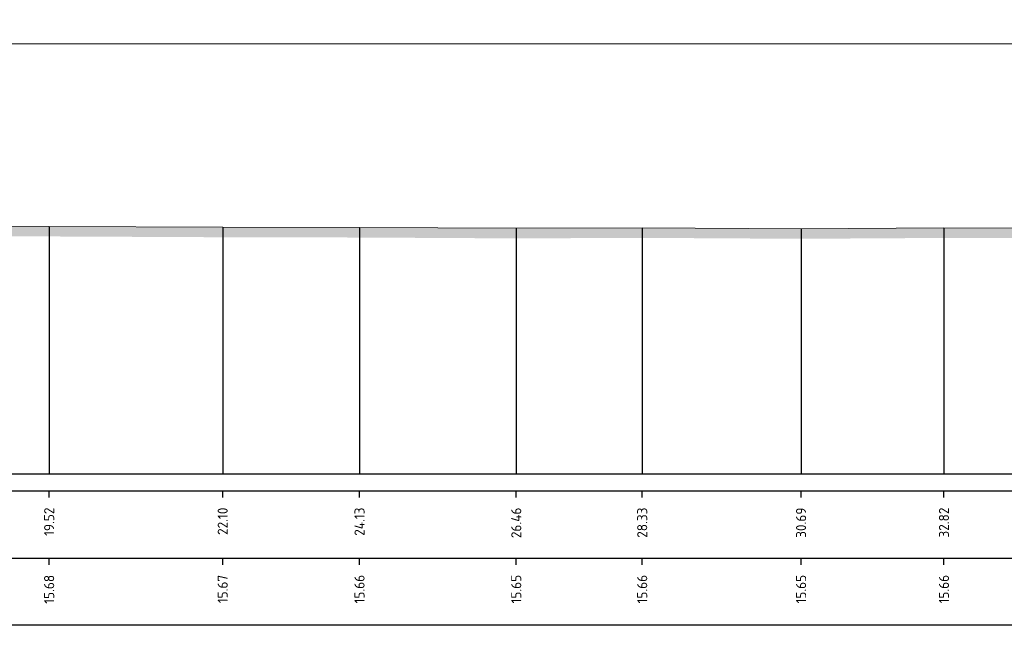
# Model space of a CAD drawing. Header units: metres. Extents: x 197883 to 206898, y 361907 to 364395.
# Tile 150 of 256: x 205803 to 205818, y 363915 to 363924. Entities that reach past the tile are written whole.
import ezdxf
from ezdxf.enums import TextEntityAlignment as Align

# ---------------------------------------------------------------- set-up
doc = ezdxf.new("R2010")
doc.units = ezdxf.units.M
doc.header["$PDMODE"] = 35
doc.header["$PDSIZE"] = 0.075
doc.layers.add('X-ME-AL-PROFIEL_HUIDIG MAAIVELD-GD', color=252, linetype='Continuous', lineweight=0)
doc.layers.add('X-XX-AL-DETAIL1-M', color=7, linetype='Continuous', lineweight=18)
doc.layers.add('X-ME-AL-PROFIELRASTER-S', color=7, linetype='Continuous')
doc.styles.add('NLCS-ISO-ANNOTATIVE-T18', font='NLCS-ISO.ttf', dxfattribs={"height": 1.8})
doc.styles.add('NLCS-ISO-M100-T25', font='NLCS-ISO.ttf', dxfattribs={"height": 0.25})
doc.dimstyles.new('NLCS-M100-T25-PIJL_L2_H1', dxfattribs={"dimscale": 0.1, "dimtxt": 2.5, "dimasz": 2.5, "dimexe": 2, "dimexo": 2, "dimgap": 0.7, "dimtad": 1, "dimzin": 0, "dimdsep": 46, "dimtxsty": 'NLCS-ISO-M100-T25', "dimcen": 0, "dimdle": 2, "dimclrd": 256, "dimclre": 256, "dimclrt": 256, "dimadec": 1, "dimazin": 0, "dimtfac": 1, "dimtdec": 3, "dimtofl": 0, "dimtmove": 0, "dimatfit": 3, "dimfxl": 2, "dimfxlon": 1, "dimtfillclr": 256, "dimtolj": 1, "dimtzin": 0, "dimlwd": -1, "dimlwe": -1, "dimarcsym": 0})

# ---------------------------------------------------------------- blocks, each defined once
blk = doc.blocks.new('SAL-PROFIELRASTER_BALK_EIND1-D')
at = {"color": 0, "linetype": 'ByBlock', "lineweight": -2, "flags": 128}
for points in [[(0, 0), (1, 0)], [(0, -2.5), (1, -2.5)], [(0, -12.5), (1, -12.5)]]:
    blk.add_lwpolyline(points, dxfattribs=at)
blk = doc.blocks.new('SAL-PROFIELRASTER_BALK_EIND2-D')
at = {"color": 0, "linetype": 'ByBlock', "lineweight": -2}
blk.add_line((1, -12.5), (0, -12.5), dxfattribs=at)
blk = doc.blocks.new('SAL-PROFIELRASTER_BALK_DATA-D')
at = {"color": 0, "linetype": 'ByBlock', "lineweight": -2}
blk.add_lwpolyline([(0, -3.5), (0, -2.5)], dxfattribs=at)
at = {"color": 0, "linetype": 'ByBlock', "lineweight": -2, "style": 'NLCS-ISO-ANNOTATIVE-T18'}
blk.add_attdef('GETAL', text='', height=1.5, rotation=90, dxfattribs=at).set_placement((0.75, -5), align=Align.RIGHT)
blk = doc.blocks.new('SAL-PROFIELRASTER_AANHAAL-D')
at = {"color": 9, "linetype": 'ByBlock', "lineweight": -2, "flags": 128}
blk.add_lwpolyline([(0, 1), (0, 0)], dxfattribs=at)
blk = doc.blocks.new('*D193')
at = {"layer": 'Defpoints', "color": 0, "transparency": 16777216}
for p in [(205783.859, 363924.076), (205783.859, 363917.683), (205919.086, 363917.683)]:
    blk.add_point(p, dxfattribs=at)
at = {"layer": 'X-XX-AL-DETAIL1-M', "color": 253, "transparency": 16777216}
for p, q in [((205783.859, 363923.876), (205783.859, 363924.276)), ((205919.086, 363923.876), (205919.086, 363924.276)), ((205918.836, 363924.076), (205784.109, 363924.076))]:
    blk.add_line(p, q, dxfattribs=at)
for points in [[(205784.109, 363924.117), (205784.109, 363924.034), (205783.859, 363924.076)], [(205918.836, 363924.117), (205918.836, 363924.034), (205919.086, 363924.076)]]:
    blk.add_solid(points, dxfattribs=at)
at = {"layer": 'X-XX-AL-DETAIL1-M', "color": 253, "transparency": 16777216, "insert": (205853.513, 363924.271), "char_height": 0.25, "attachment_point": 5, "style": 'NLCS-ISO-M100-T25'}
blk.add_mtext('\\A1;Gras', dxfattribs=at)

msp = doc.modelspace()

# ---------------------------------------------------------------- hatches: boundary and pattern name
at = {"layer": 'X-ME-AL-PROFIEL_HUIDIG MAAIVELD-GD'}
h = msp.add_hatch(dxfattribs=at)
h.set_pattern_fill('AGR-MAAIVELD', color=256, scale=0.05, pattern_type=2)
h.set_pattern_definition([(45, (-22.73893, 234.15822), (-0.25000007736, 0.25000007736), []), (45, (-22.77464, 234.19393), (0, 0.50000015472), [0.3535535, -0.3535535]), (45, (-22.81035, 234.22965), (0, 0.50000015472), [0.3535535, -0.3535535]), (45, (-22.84657, 234.26586), (0, 0.50000015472), [0.3535535, -0.3535535]), (45, (-22.8818, 234.30108), (0, 0.50000015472), [0.3535535, -0.3535535]), (45, (-22.9175, 234.3368), (0, 0.50000015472), [0.3535535, -0.3535535]), (45, (-22.9532, 234.3725), (0, 0.50000015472), [0.3535535, -0.3535535]), (315, (-22.73893, 234.15822), (0.25000007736, 0.25000007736), []), (315, (-22.7032, 234.19393), (0.50000015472, -1e-16), [0.3535535, -0.3535535]), (315, (-22.6675, 234.22965), (0.50000015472, -1e-16), [0.3535535, -0.3535535]), (315, (-22.6313, 234.26586), (0.50000015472, -1e-16), [0.3535535, -0.3535535]), (315, (-22.59607, 234.30108), (0.50000015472, -1e-16), [0.3535535, -0.3535535]), (315, (-22.56035, 234.3368), (0.50000015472, -1e-16), [0.3535535, -0.3535535]), (315, (-22.52464, 234.3725), (0.50000015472, -1e-16), [0.3535535, -0.3535535])])
h.paths.add_polyline_path([(205925.067, 363919.183), (205924.067, 363919.823), (205923.167, 363920.42), (205922.166, 363920.62), (205921.457, 363920.941), (205920.48, 363921.51), (205919.086, 363921.614), (205917.632, 363921.557), (205915.939, 363921.512), (205914.101, 363921.516), (205912.288, 363921.474), (205910.175, 363921.455), (205908.371, 363921.379), (205906.248, 363921.397), (205904.337, 363921.391), (205902.347, 363921.376), (205900.229, 363921.368), (205898.284, 363921.37), (205896.219, 363921.365), (205894.388, 363921.397), (205892.636, 363921.378), (205890.798, 363921.394), (205888.896, 363921.418), (205886.852, 363921.421), (205884.647, 363921.434), (205882.669, 363921.431), (205880.938, 363921.443), (205878.519, 363921.51), (205876.587, 363921.449), (205874.354, 363921.458), (205872.287, 363921.427), (205870.227, 363921.445), (205868.178, 363921.443), (205865.901, 363921.424), (205864.018, 363921.409), (205861.707, 363921.393), (205859.442, 363921.394), (205857.353, 363921.371), (205855.348, 363921.372), (205852.98, 363921.347), (205850.912, 363921.336), (205848.891, 363921.345), (205846.744, 363921.345), (205844.769, 363921.316), (205842.638, 363921.313), (205840.233, 363921.334), (205838.265, 363921.372), (205836.086, 363921.364), (205834.064, 363921.377), (205832.199, 363921.373), (205830.012, 363921.367), (205827.783, 363921.358), (205825.748, 363921.33), (205823.943, 363921.302), (205821.801, 363921.331), (205819.389, 363921.337), (205816.676, 363921.341), (205814.553, 363921.328), (205812.192, 363921.342), (205810.32, 363921.334), (205807.991, 363921.347), (205805.958, 363921.351), (205803.379, 363921.363), (205801.079, 363921.368), (205798.925, 363921.345), (205796.426, 363921.313), (205794.513, 363921.308), (205792.551, 363921.256), (205790.306, 363921.299), (205788.054, 363921.281), (205785.771, 363921.282), (205783.859, 363921.471), (205783.859, 363921.321), (205785.771, 363921.132), (205788.054, 363921.131), (205790.306, 363921.149), (205792.551, 363921.106), (205794.513, 363921.158), (205796.426, 363921.163), (205798.925, 363921.195), (205801.079, 363921.218), (205803.379, 363921.213), (205805.958, 363921.201), (205807.991, 363921.197), (205810.32, 363921.184), (205812.192, 363921.192), (205814.553, 363921.178), (205816.676, 363921.191), (205819.389, 363921.187), (205821.801, 363921.181), (205823.943, 363921.152), (205825.748, 363921.18), (205827.783, 363921.208), (205830.012, 363921.217), (205832.199, 363921.223), (205834.064, 363921.227), (205836.086, 363921.214), (205838.265, 363921.222), (205840.233, 363921.184), (205842.638, 363921.163), (205844.769, 363921.166), (205846.744, 363921.195), (205848.891, 363921.195), (205850.912, 363921.186), (205852.98, 363921.197), (205855.348, 363921.222), (205857.353, 363921.221), (205859.442, 363921.244), (205861.707, 363921.243), (205864.018, 363921.259), (205865.901, 363921.274), (205868.178, 363921.293), (205870.227, 363921.295), (205872.287, 363921.277), (205874.354, 363921.308), (205876.587, 363921.299), (205878.519, 363921.36), (205880.938, 363921.293), (205882.669, 363921.281), (205884.647, 363921.284), (205886.852, 363921.271), (205888.896, 363921.268), (205890.798, 363921.244), (205892.636, 363921.228), (205894.388, 363921.247), (205896.219, 363921.215), (205898.284, 363921.22), (205900.229, 363921.218), (205902.347, 363921.226), (205904.337, 363921.241), (205906.248, 363921.247), (205908.371, 363921.229), (205910.175, 363921.305), (205912.288, 363921.324), (205914.101, 363921.366), (205915.939, 363921.362), (205917.632, 363921.407), (205919.086, 363921.464), (205920.48, 363921.36), (205921.457, 363920.791), (205922.166, 363920.47), (205923.167, 363920.27), (205924.067, 363919.673), (205925.067, 363919.033)])

# ---------------------------------------------------------------- linework, layer by layer
msp.add_lwpolyline([(205801.079, 363921.368), (205803.379, 363921.363), (205805.958, 363921.351), (205807.991, 363921.347), (205810.32, 363921.334), (205812.192, 363921.342), (205814.553, 363921.328), (205816.676, 363921.341), (205819.389, 363921.337), (205821.801, 363921.331), (205823.943, 363921.302), (205825.748, 363921.33), (205827.783, 363921.358), (205830.012, 363921.367), (205832.199, 363921.373), (205834.064, 363921.377)], dxfattribs=at)

# ---------------------------------------------------------------- block references
at = {"layer": 'X-ME-AL-PROFIELRASTER-S'}
for name, p, xscale, yscale, zscale in [('SAL-PROFIELRASTER_AANHAAL-D', (205803.379, 363917.683), 0.2206235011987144, 3.679999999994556, 0.2206235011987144), ('SAL-PROFIELRASTER_AANHAAL-D', (205805.958, 363917.683), 0.220062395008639, 3.668000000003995, 0.220062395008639), ('SAL-PROFIELRASTER_AANHAAL-D', (205807.991, 363917.683), 0.219875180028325, 3.663999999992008, 0.219875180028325), ('SAL-PROFIELRASTER_AANHAAL-D', (205810.32, 363917.683), 0.2192661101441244, 3.651000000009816, 0.2192661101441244), ('SAL-PROFIELRASTER_AANHAAL-D', (205812.192, 363917.683), 0.219641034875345, 3.658999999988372, 0.219641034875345), ('SAL-PROFIELRASTER_AANHAAL-D', (205814.553, 363917.683), 0.2189846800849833, 3.645000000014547, 0.2189846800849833), ('SAL-PROFIELRASTER_AANHAAL-D', (205816.676, 363917.683), 0.2195941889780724, 3.65799999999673, 0.2195941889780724), ('SAL-PROFIELRASTER_BALK_EIND1-D', (205783.859, 363917.683), 142.6320298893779, 0.1, 142.6320298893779), ('SAL-PROFIELRASTER_BALK_EIND2-D', (205783.859, 363916.683), 142.6320298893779, 0.1, 142.6320298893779)]:
    msp.add_blockref(name, p, dxfattribs=dict(at, xscale=xscale, yscale=yscale, zscale=zscale))
at = {"layer": 'X-ME-AL-PROFIELRASTER-S', "xscale": 0.1, "yscale": 0.1, "zscale": 0.1}
for p, values in [((205803.379, 363917.683), {'GETAL': '19.52'}), ((205805.958, 363917.683), {'GETAL': '22.10'}), ((205807.991, 363917.683), {'GETAL': '24.13'}), ((205810.32, 363917.683), {'GETAL': '26.46'}), ((205812.192, 363917.683), {'GETAL': '28.33'}), ((205814.553, 363917.683), {'GETAL': '30.69'}), ((205816.676, 363917.683), {'GETAL': '32.82'}), ((205803.379, 363916.683), {'GETAL': '15.68'}), ((205805.958, 363916.683), {'GETAL': '15.67'}), ((205807.991, 363916.683), {'GETAL': '15.66'}), ((205810.32, 363916.683), {'GETAL': '15.65'}), ((205812.192, 363916.683), {'GETAL': '15.66'}), ((205814.553, 363916.683), {'GETAL': '15.65'}), ((205816.676, 363916.683), {'GETAL': '15.66'})]:
    msp.add_blockref('SAL-PROFIELRASTER_BALK_DATA-D', p, dxfattribs=at).add_auto_attribs(values)

# ---------------------------------------------------------------- dimensions: what is measured, and where the dimension line sits
at = {"layer": 'X-XX-AL-DETAIL1-M', "color": 253}
dim = msp.add_linear_dim(base=(205783.859, 363924.076), p1=(205919.086, 363917.683), p2=(205783.859, 363917.683), text='Gras', dimstyle='NLCS-M100-T25-PIJL_L2_H1', override={"dimclrd": 253, "dimclre": 253, "dimclrt": 253}, dxfattribs=at)
dim.commit()
dim.dimension.update_dxf_attribs({"geometry": '*D193', "text_midpoint": (205853.513, 363924.076), "dimtype": 160})

doc.saveas('drawing.dxf')
